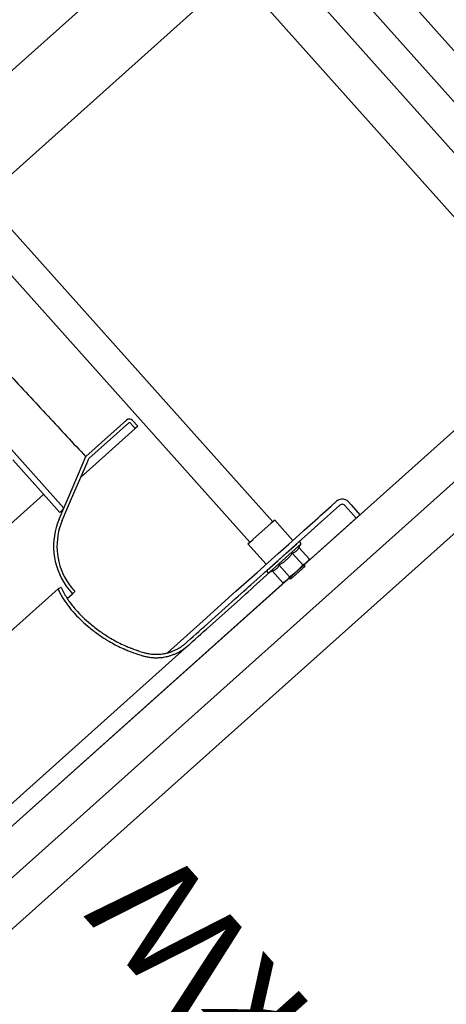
# Model space of a CAD drawing. Header units: millimetres. Extents: x -5775 to 84228, y -103402 to 6925.
# Tile 9 of 42: x 79575 to 79825, y -99322 to -98744. Entities that reach past the tile are written whole.
import ezdxf
from ezdxf.enums import TextEntityAlignment as Align

# ---------------------------------------------------------------- set-up
doc = ezdxf.new("R2010")
doc.units = ezdxf.units.MM
doc.header["$LTSCALE"] = 0.4
doc.layers.add('RLT 2', color=253, linetype='Continuous')
doc.styles.add('Arial', font='arial.ttf', dxfattribs={"width": 0.95, "height": 1.8})

# ---------------------------------------------------------------- blocks, each defined once
blk = doc.blocks.new('RLT2')
at = {"layer": 'RLT 2', "ltscale": 10}
for p, q in [((103612.07, -109956.66), (102907.85, -110586.82)), ((103642.08, -109990.2), (102937.86, -110620.36)), ((103832.12, -110202.58), (103127.9, -110832.74)), ((103847.13, -110219.35), (103142.91, -110849.51)), ((103862.13, -110236.12), (103157.91, -110866.28))]:
    blk.add_line(p, q, dxfattribs=at)
at = {"layer": 'RLT 2'}
for p, q in [((103454.93, -110078.49), (103663.65, -110311.74)), ((103441.52, -110090.49), (103650.24, -110323.74)), ((103438.54, -110189.1), (103541.17, -110303.79)), ((103577.96, -110252.21), (103554.11, -110273.55)), ((103579.29, -110253.7), (103555.78, -110274.75)), ((103583, -110257.1), (103580, -110253.74)), ((103584.49, -110255.76), (103581.49, -110252.41)), ((103584.49, -110255.76), (103583, -110257.1)), ((103557.99, -110279.48), (103583, -110257.1)), ((103545.46, -110293.75), (103554.11, -110273.55)), ((103554.02, -110273.63), (103554.11, -110273.55)), ((103511.23, -110275.49), (103538.86, -110306.36)), ((103545.14, -110299.59), (103555.16, -110276.19)), ((103555.16, -110276.19), (103555.78, -110274.75)), ((103557.99, -110279.48), (103551.12, -110285.62)), ((103529.34, -110295.72), (103493.35, -110327.92)), ((103541.17, -110303.79), (103545.46, -110293.75)), ((103540.26, -110310.99), (103545.14, -110299.59)), ((103697.59, -110306.86), (103703.03, -110302)), ((103697.82, -110302.63), (103701.02, -110299.76)), ((103705.85, -110302.16), (103709.4, -110306.13)), ((103708.09, -110300.16), (103709.64, -110301.89)), ((103709.64, -110301.89), (103714.75, -110307.61)), ((103538.42, -110310.2), (103541.17, -110303.79)), ((103541.17, -110303.79), (103541.17, -110303.79)), ((103690.22, -110309.43), (103691.63, -110308.17)), ((103691.63, -110308.17), (103697.82, -110302.63)), ((103692.22, -110311.67), (103697.59, -110306.86)), ((103709.4, -110306.13), (103712.52, -110309.61)), ((103714.75, -110307.61), (103712.52, -110309.61)), ((103652.19, -110321.99), (103662.48, -110312.79)), ((103663.64, -110311.75), (103662.48, -110312.79)), ((103663.67, -110311.72), (103663.64, -110311.75)), ((103664.77, -110310.74), (103663.67, -110311.72)), ((103664.77, -110310.74), (103675.44, -110322.66)), ((103682.02, -110316.77), (103690.22, -110309.43)), ((103684.02, -110319), (103692.22, -110311.67)), ((103684.32, -110334.84), (103712.52, -110309.61)), ((103673.05, -110324.8), (103679.24, -110319.26)), ((103679.01, -110323.49), (103684.02, -110319)), ((103679.24, -110319.26), (103682.02, -110316.77)), ((103649.12, -110324.74), (103650.22, -110323.76)), ((103649.12, -110324.74), (103659.79, -110336.66)), ((103650.22, -110323.76), (103652.12, -110322.06)), ((103652.12, -110322.06), (103652.19, -110321.99)), ((103666.85, -110330.34), (103673.05, -110324.8)), ((103671.57, -110330.15), (103677.76, -110324.61)), ((103672.81, -110329.04), (103679, -110323.5)), ((103678.78, -110326.04), (103680.02, -110324.93)), ((103679.01, -110326.82), (103680.02, -110324.93)), ((103660.66, -110335.89), (103666.85, -110330.34)), ((103678.78, -110326.04), (103661.53, -110341.48)), ((103665.37, -110335.69), (103671.57, -110330.15)), ((103666.61, -110334.58), (103672.81, -110329.04)), ((103675.13, -110330.28), (103681.23, -110337.1)), ((103679.01, -110326.82), (103685.11, -110333.64)), ((103654.46, -110341.43), (103660.66, -110335.89)), ((103659.18, -110341.24), (103665.37, -110335.69)), ((103660.42, -110340.13), (103666.61, -110334.58)), ((103683.42, -110335.65), (103677.61, -110340.84)), ((103682.09, -110336.84), (103682.42, -110337.21)), ((103684.32, -110334.84), (103683.42, -110335.65)), ((103684.32, -110334.84), (103685.11, -110333.64)), ((103648.27, -110346.97), (103654.46, -110341.43)), ((103652.19, -110350.17), (103662.22, -110341.2)), ((103654.23, -110345.67), (103660.42, -110340.12)), ((103663.52, -110340.68), (103661.53, -110341.48)), ((103663.52, -110340.68), (103669.62, -110347.5)), ((103667.39, -110337.21), (103673.49, -110344.03)), ((103671.8, -110346.04), (103677.61, -110340.84)), ((103681.18, -110339), (103674.18, -110345.25)), ((103682.38, -110337.92), (103675.38, -110344.18)), ((103682.38, -110337.92), (103681.18, -110339)), ((103682.38, -110337.92), (103682.42, -110337.21)), ((103289.12, -110688.48), (103670.91, -110346.84)), ((103542.58, -110345.81), (103542.57, -110345.84)), ((103642.07, -110352.52), (103648.27, -110346.97)), ((103648.03, -110351.21), (103650.86, -110348.68)), ((103649.71, -110349.7), (103650.86, -110348.68)), ((103650.86, -110348.68), (103654.23, -110345.67)), ((103670.9, -110346.85), (103669.62, -110347.5)), ((103670.9, -110346.85), (103671.8, -110346.04)), ((103673.14, -110344.84), (103673.48, -110345.21)), ((103674.18, -110345.25), (103673.48, -110345.21)), ((103675.38, -110344.18), (103674.18, -110345.25)), ((103365.52, -110505.25), (103537.76, -110351.12)), ((103538.59, -110350.74), (103537.76, -110351.12)), ((103539.57, -110350.28), (103538.59, -110350.74)), ((103543.2, -110356.72), (103546.25, -110353.99)), ((103546.25, -110353.99), (103547.7, -110352.62)), ((103622.78, -110369.78), (103642.07, -110352.52)), ((103643.38, -110355.38), (103646.76, -110352.35)), ((103648.1, -110353.84), (103644.71, -110356.87)), ((103646.76, -110352.35), (103648.08, -110351.17)), ((103646.76, -110352.35), (103648.03, -110351.21)), ((103648.08, -110351.17), (103649.71, -110349.7)), ((103648.1, -110353.84), (103649.28, -110352.77)), ((103649.28, -110352.77), (103650.92, -110351.31)), ((103650.92, -110351.31), (103652.19, -110350.17)), ((103543.18, -110356.74), (103543.2, -110356.72)), ((103623.57, -110373.1), (103641.84, -110356.75)), ((103644.71, -110356.87), (103624.77, -110374.71)), ((103641.84, -110356.75), (103643.38, -110355.38)), ((103601.86, -110388.5), (103622.78, -110369.78)), ((103617.03, -110378.95), (103618.66, -110377.49)), ((103618.66, -110377.49), (103620.3, -110376.03)), ((103620.3, -110376.03), (103621.93, -110374.57)), ((103621.5, -110377.63), (103623.14, -110376.17)), ((103621.93, -110374.57), (103623.57, -110373.1)), ((103623.14, -110376.17), (103624.77, -110374.71)), ((103612.7, -110382.83), (103613.76, -110381.88)), ((103613.76, -110381.88), (103615.39, -110380.42)), ((103614.96, -110383.48), (103616.6, -110382.02)), ((103615.39, -110380.42), (103617.03, -110378.95)), ((103616.6, -110382.02), (103618.23, -110380.56)), ((103618.23, -110380.56), (103619.87, -110379.1)), ((103619.87, -110379.1), (103621.5, -110377.63)), ((103610.1, -110387.84), (103546, -110445.19)), ((103611.72, -110386.39), (103610.1, -110387.84)), ((103613.26, -110385.01), (103611.72, -110386.39)), ((103614.03, -110384.32), (103614.96, -110383.48)), ((103546, -110445.19), (103403, -110573.16))]:
    blk.add_line(p, q, dxfattribs=at)
at = {"layer": 'RLT 2', "ltscale": 10}
for points in [[(105602.29, -110591.19), (104860.81, -111254.69), (104832.57, -111253.12), (102628.68, -108790.22), (102630.25, -108761.98), (103371.73, -108098.48), (103399.97, -108100.04), (105603.86, -110562.95), (105602.29, -110591.19)], [(104860.81, -111254.69), (102630.25, -108761.98)], [(104831, -111281.36), (104089.52, -111944.86), (104061.28, -111943.3), (101857.39, -109480.39), (101858.96, -109452.15), (102600.44, -108788.65), (102628.68, -108790.22), (104832.57, -111253.12), (104831, -111281.36)], [(104831, -111281.36), (102600.44, -108788.65)], [(104782.36, -111264.5), (104078.14, -111894.66), (101907.6, -109469.01), (102611.82, -108838.86), (104782.36, -111264.5)]]:
    blk.add_lwpolyline(points, dxfattribs=at)
at = {"layer": 'RLT 2'}
for centre, radius, start, end in [((103579.63, -110254.08), 2.5, 41.82331, 131.82331), ((103579.63, -110254.08), 0.5, 41.82331, 131.82331), ((103704.36, -110303.49), 5, 94.82641, 131.82331), ((103704.36, -110303.49), 2, 107.20887, 131.82331), ((103704.36, -110303.49), 2, 104.82315, 107.20887), ((103704.36, -110303.49), 2, 41.82331, 104.82315), ((103704.36, -110303.49), 5, 41.82331, 94.82641), ((104665.22, -111313.64), 1511.06, 138.06356, 138.1945), ((103575.65, -110326.14), 40.5, 156.82322, 214.56156), ((103575.65, -110326.14), 38.5, 156.82322, 210.74054), ((103679.23, -110324.5), 0.9, 331.82321, 131.82331), ((103661.19, -110340.64), 0.9, 131.82331, 291.82337), ((103575.65, -110326.14), 38.5, 210.74054, 223.44427), ((103587.64, -110327.96), 55, 204.91086, 221.82331), ((103587.64, -110327.96), 53, 204.91086, 212.42593), ((103587.64, -110327.96), 53, 204.91086, 212.4283), ((103575.65, -110326.14), 40.5, 214.56156, 214.76079), ((103575.65, -110326.14), 40.5, 214.76079, 223.44427), ((103587.64, -110327.96), 53, 212.42593, 213.36702), ((103587.64, -110327.96), 53, 212.4283, 214.30579), ((103587.64, -110327.96), 53, 213.36702, 214.30815), ((103587.64, -110327.96), 53, 214.30815, 214.82609), ((103587.64, -110327.96), 53, 214.30579, 214.825), ((103587.64, -110327.96), 53, 214.82609, 218.34171), ((103587.64, -110327.96), 53, 214.825, 218.33939), ((103587.64, -110327.96), 53, 218.34171, 221.82331), ((103587.64, -110327.96), 53, 218.33939, 221.82331), ((103611.86, -110306.28), 87.5, 221.82331, 229.64869), ((103611.86, -110306.28), 85.5, 221.82331, 229.84317), ((103611.86, -110306.28), 85.5, 229.84317, 230.2762), ((103611.86, -110306.28), 87.5, 229.64869, 229.84317), ((103611.86, -110306.28), 87.5, 229.84317, 234.62872), ((103611.86, -110306.28), 85.5, 230.2762, 235.28226), ((103611.86, -110306.28), 85.5, 235.28226, 239.53452), ((103611.86, -110306.28), 87.5, 234.62872, 237.86288), ((103611.86, -110306.28), 87.5, 237.86288, 239.00412), ((103611.86, -110306.28), 87.5, 239.00412, 239.58801), ((103611.86, -110306.28), 87.5, 239.58801, 242.38891), ((103611.86, -110306.28), 85.5, 239.53452, 242.40104), ((103611.86, -110306.28), 85.5, 242.40104, 242.99949), ((103611.86, -110306.28), 85.5, 242.99949, 245.88266), ((103595.36, -110363.45), 26, 305.27547, 310.10828), ((103595.36, -110363.45), 26, 310.10828, 311.82331), ((103611.86, -110306.28), 87.5, 242.38891, 242.97398), ((103611.86, -110306.28), 87.5, 242.97398, 245.77005), ((103611.86, -110306.28), 87.5, 245.77005, 245.88266), ((103611.86, -110306.28), 87.5, 245.88266, 246.40912), ((103611.86, -110306.28), 87.5, 246.40912, 248.41147), ((103611.86, -110306.28), 85.5, 245.88266, 246.32798), ((103611.86, -110306.28), 85.5, 246.32798, 248.37713), ((103611.86, -110306.28), 87.5, 248.41147, 249.02598), ((103611.86, -110306.28), 85.5, 248.37713, 249.00613), ((103611.86, -110306.28), 87.5, 249.02598, 251.03298), ((103611.86, -110306.28), 85.5, 249.00613, 251.06001), ((103611.86, -110306.28), 87.5, 251.03298, 251.64986), ((103611.86, -110306.28), 85.5, 251.06001, 251.69105), ((103611.86, -110306.28), 85.5, 251.69105, 253.9026), ((103595.36, -110363.45), 26, 253.9026, 255.19154), ((103595.36, -110363.45), 26, 255.19154, 259.9376), ((103595.36, -110363.45), 26, 259.9376, 262.28582), ((103595.36, -110363.45), 26, 274.65512, 280.18364), ((103595.36, -110363.45), 26, 280.18364, 285.4753), ((103595.36, -110363.45), 26, 285.4753, 287.42614), ((103595.36, -110363.45), 26, 287.42614, 288.65509), ((103595.36, -110363.45), 26, 288.65509, 290.60365), ((103595.36, -110363.45), 26, 290.60365, 291.56743), ((103595.36, -110363.45), 26, 291.56743, 295.55206), ((103595.36, -110363.45), 28, 291.77276, 295.47316), ((103595.36, -110363.45), 26, 295.55206, 300.2391), ((103595.36, -110363.45), 28, 295.47316, 296.37063), ((103595.36, -110363.45), 28, 296.37063, 300.04577), ((103595.36, -110363.45), 26, 300.2391, 300.47841), ((103595.36, -110363.45), 26, 300.47841, 305.27547), ((103595.36, -110363.45), 28, 300.04577, 300.2391), ((103595.36, -110363.45), 28, 300.2391, 300.92833), ((103595.36, -110363.45), 28, 300.92833, 305.38353), ((103595.36, -110363.45), 28, 305.38353, 309.8703), ((103595.36, -110363.45), 28, 309.8703, 311.82331), ((103611.86, -110306.28), 87.5, 251.64986, 253.66542), ((103611.86, -110306.28), 87.5, 253.66542, 253.9026), ((103595.36, -110363.45), 28, 253.9026, 255.51709), ((103595.36, -110363.45), 28, 255.51709, 259.9223), ((103595.36, -110363.45), 28, 259.9223, 262.10314), ((103595.36, -110363.45), 28, 262.10314, 265.48675), ((103595.36, -110363.45), 26, 262.28582, 265.48675), ((103595.36, -110363.45), 28, 265.48675, 266.30914), ((103595.36, -110363.45), 26, 265.48675, 268.71341), ((103595.36, -110363.45), 28, 266.30914, 268.89639), ((103595.36, -110363.45), 26, 268.71341, 271.86076), ((103595.36, -110363.45), 28, 268.89639, 271.81921), ((103595.36, -110363.45), 26, 271.86076, 274.65512), ((103595.36, -110363.45), 28, 271.81921, 274.4146), ((103595.36, -110363.45), 28, 274.4146, 277.07085), ((103595.36, -110363.45), 28, 277.07085, 277.29223), ((103595.36, -110363.45), 28, 277.29223, 280.37468), ((103595.36, -110363.45), 28, 280.37468, 282.19181), ((103595.36, -110363.45), 28, 282.19181, 285.28897), ((103595.36, -110363.45), 28, 285.28897, 287.10136), ((103595.36, -110363.45), 28, 287.10136, 288.65509), ((103595.36, -110363.45), 28, 288.65509, 290.87737), ((103595.36, -110363.45), 28, 290.87737, 291.77276)]:
    blk.add_arc(centre, radius, start, end, dxfattribs=at)
for points, start_tangent, end_tangent in [([(103458.36, -110171.37), (103484.15, -110198.76), (103508.66, -110224.91), (103531.93, -110249.86), (103554.02, -110273.63)], (0.686273, -0.727344), (0.679982, -0.733229)), ([(103675.13, -110330.28), (103674.71, -110330.82), (103674.29, -110331.33), (103673.86, -110331.83), (103673.43, -110332.31), (103672.99, -110332.78), (103672.54, -110333.24), (103672.08, -110333.69), (103671.6, -110334.13), (103671.11, -110334.55), (103670.62, -110334.96), (103670.11, -110335.36), (103669.59, -110335.75), (103669.07, -110336.12), (103668.52, -110336.49), (103667.97, -110336.85), (103667.39, -110337.21)], (-0.613771, -0.789484), (-0.852557, -0.522635)), ([(103677.41, -110328.93), (103677.16, -110329.14), (103676.9, -110329.34), (103676.63, -110329.52), (103676.36, -110329.69), (103676.07, -110329.85), (103675.77, -110330.01), (103675.46, -110330.15), (103675.13, -110330.28)], (-0.745206, -0.666835), (-0.928335, -0.371744)), ([(103679.01, -110326.82), (103678.84, -110327.13), (103678.66, -110327.42), (103678.48, -110327.7), (103678.28, -110327.97), (103678.08, -110328.23), (103677.87, -110328.47), (103677.64, -110328.71), (103677.41, -110328.93)], (-0.472193, -0.881495), (-0.745206, -0.666835)), ([(103681.23, -110337.1), (103680.79, -110337.61), (103680.36, -110338.1), (103679.92, -110338.58), (103679.47, -110339.05), (103679.02, -110339.51), (103678.56, -110339.96), (103678.09, -110340.41), (103677.61, -110340.84)], (-0.650059, -0.759884), (-0.745206, -0.666835)), ([(103683.42, -110335.65), (103683.17, -110335.86), (103682.92, -110336.06), (103682.66, -110336.25), (103682.39, -110336.44), (103682.12, -110336.61), (103681.83, -110336.78), (103681.54, -110336.94), (103681.23, -110337.1)], (-0.745206, -0.666835), (-0.892403, -0.45124)), ([(103685.11, -110333.64), (103684.91, -110333.92), (103684.72, -110334.2), (103684.52, -110334.46), (103684.32, -110334.71), (103684.11, -110334.96), (103683.89, -110335.2), (103683.66, -110335.43), (103683.42, -110335.65)], (-0.547224, -0.836986), (-0.745206, -0.666835)), ([(103667.39, -110337.21), (103667.22, -110337.53), (103667.04, -110337.82), (103666.86, -110338.1), (103666.66, -110338.37), (103666.46, -110338.62), (103666.25, -110338.87), (103666.03, -110339.1), (103665.79, -110339.32), (103665.55, -110339.53), (103665.29, -110339.73), (103665.02, -110339.91), (103664.74, -110340.09), (103664.46, -110340.25), (103664.16, -110340.4), (103663.85, -110340.54), (103663.52, -110340.68)], (-0.472193, -0.881495), (-0.928335, -0.371744)), ([(103677.61, -110340.84), (103677.12, -110341.27), (103676.63, -110341.69), (103676.13, -110342.1), (103675.62, -110342.49), (103675.11, -110342.88), (103674.58, -110343.27), (103674.04, -110343.65), (103673.49, -110344.03)], (-0.745206, -0.666835), (-0.827154, -0.561975)), ([(103671.8, -110346.04), (103671.56, -110346.25), (103671.3, -110346.46), (103671.04, -110346.65), (103670.78, -110346.83), (103670.5, -110347.01), (103670.22, -110347.17), (103669.92, -110347.34), (103669.62, -110347.5)], (-0.745206, -0.666835), (-0.892403, -0.45124)), ([(103673.49, -110344.03), (103673.3, -110344.32), (103673.1, -110344.59), (103672.91, -110344.85), (103672.7, -110345.11), (103672.49, -110345.35), (103672.27, -110345.59), (103672.04, -110345.82), (103671.8, -110346.04)], (-0.547224, -0.836986), (-0.745206, -0.666835))]:
    blk.add_spline(points, degree=3, dxfattribs=dict(at, start_tangent=start_tangent, end_tangent=end_tangent))
at = {"layer": 'RLT 2', "style": 'Arial'}
blk.add_text('1,74 kW', height=65, rotation=131.82331, dxfattribs=at).set_placement((103822.95, -110747.63))
at = {"layer": 'RLT 2', "ltscale": 10, "style": 'Arial'}
blk.add_attdef('TYP', text='', height=40, rotation=131.82331, dxfattribs=at).set_placement((102394.94, -109301.31), align=Align.MIDDLE_CENTER)

msp = doc.modelspace()

# ---------------------------------------------------------------- block references
at = {"layer": 'RLT 2'}
msp.add_blockref('RLT2', (-23939.91, 11273.06), dxfattribs=at)

doc.saveas('drawing.dxf')
